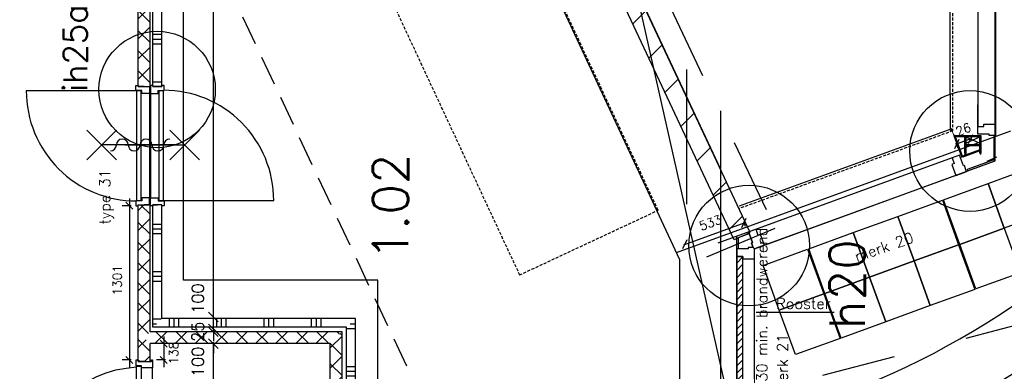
# Model space of a CAD drawing. Extents: x -84256 to 172857, y -58817 to 112048.
# Tile 70 of 90: x 39858 to 48163, y 67639 to 70603. Entities that reach past the tile are written whole.
import ezdxf
from ezdxf.enums import TextEntityAlignment as Align

# ---------------------------------------------------------------- set-up
doc = ezdxf.new("R2010")
doc.units = 0
doc.header["$LTSCALE"] = 50
doc.header["$MEASUREMENT"] = 0
doc.header["$PDMODE"] = 3
doc.header["$PDSIZE"] = 0.001
for name, pattern in [('DASHDOT', [25, 12.5, -6.25, 0, -6.25]), ('DASHED', [0.75, 0.5, -0.25]), ('HIDDENX2', [0.75, 0.5, -0.25])]:
    doc.linetypes.add(name, pattern=pattern)
doc.layers.get('0').update_dxf_attribs({"linetype": 'CONTINUOUS'})
doc.layers.get('DEFPOINTS').update_dxf_attribs({"linetype": 'CONTINUOUS'})
for name, color, linetype in [('00', 7, 'CONTINUOUS'), ('_BRANDCOMPART', 6, 'DASHDOT'), ('_DETAILNUMMERS', 4, 'CONTINUOUS'), ('_DETAILNUMMERSTEKST', 4, 'CONTINUOUS'), ('_INSTALLATIES_A1C', 1, 'DASHED'), ('A--01A1_ACEER', 1, 'CONTINUOUS'), ('A--A22--_F-23-', 9, 'CONTINUOUS'), ('A--A22--_F123-', 9, 'CONTINUOUS'), ('A--A28--_F-2--', 7, 'CONTINUOUS'), ('A--L$7A-_STRAMIEN', 1, 'DASHDOT'), ('A--L21--', 3, 'CONTINUOUS'), ('A--L21D2_BUITENWAND', 2, 'CONTINUOUS'), ('A--L22--', 7, 'CONTINUOUS'), ('A--L22--_F-2--', 7, 'CONTINUOUS'), ('A--L22--_F123-', 7, 'CONTINUOUS'), ('A--L22A4_BINNENWAND', 4, 'CONTINUOUS'), ('A--L28--', 7, 'CONTINUOUS'), ('A--L28--_F-2--', 7, 'CONTINUOUS'), ('A--L28D4_KONSTRUKTIES', 4, 'CONTINUOUS'), ('A--L32--', 7, 'CONTINUOUS'), ('A--L32--_F-23-', 2, 'CONTINUOUS'), ('A--L32--_F123-', 1, 'CONTINUOUS'), ('A--L32--_F123-DRAAIR', 7, 'CONTINUOUS'), ('A--L65--', 7, 'CONTINUOUS'), ('A--L65--_F-23-', 7, 'CONTINUOUS'), ('A--L65--_F123-', 7, 'CONTINUOUS'), ('A--M$1A-_F123-', 1, 'CONTINUOUS'), ('A--M1$A-_F123-', 1, 'CONTINUOUS'), ('A--T$1A-_F123-_R', 4, 'CONTINUOUS'), ('BETONTEGELS', 1, 'CONTINUOUS'), ('TEKSTKOZIJNMERK', 2, 'CONTINUOUS'), ('X--LR---_CP', 7, 'CONTINUOUS')]:
    doc.layers.add(name, color=color, linetype=linetype)
doc.layers.add('bruto vloeroppervlak', color=3, linetype='CONTINUOUS', plot=False)
doc.styles.add('ALFA-0_25', font='ROMANS')
doc.styles.add('B-01', font='SIMPLEX.SHX', dxfattribs={"width": 0.8, "height": 4.5})
doc.styles.add('HIEMSTRA', font='romans.shx')
doc.linetypes.add('BATTING', pattern='A,0.0001,-0.1,[134,ltypeshp.shx,S=0.1,R=0,X=-0.1,Y=0],-0.2,[134,ltypeshp.shx,S=0.1,R=180,X=0.1,Y=0],-0.1', length=0.4001)
doc.dimstyles.new('BEILEN', dxfattribs={"dimscale": 40, "dimtxt": 2.5, "dimasz": 2, "dimexe": 0.3, "dimexo": 0.3, "dimgap": 2, "dimtad": 1, "dimdec": 0, "dimzin": 0, "dimdsep": 46, "dimtxsty": 'HIEMSTRA', "dimblk1": 'OBLIQUE', "dimblk2": 'OBLIQUE', "dimsah": 1, "dimcen": -0.09, "dimdle": 0.3, "dimse1": 1, "dimclrd": 2, "dimclre": 2, "dimclrt": 3, "dimadec": 0, "dimazin": 0, "dimtfac": 1, "dimtdec": 4, "dimtofl": 0, "dimtmove": 2, "dimatfit": 3, "dimldrblk": 'OBLIQUE', "dimfxl": 1, "dimtvp": 625, "dimtolj": 1, "dimtzin": 0, "dimarcsym": 0})
doc.dimstyles.new('STANDARD$0', dxfattribs={"dimscale": 50, "dimtxt": 2.5, "dimasz": 2, "dimexe": 2, "dimexo": 0, "dimgap": 2, "dimtad": 1, "dimdec": 0, "dimzin": 0, "dimdsep": 46, "dimtxsty": 'ALFA-0_25', "dimblk1": 'OBLIQUE', "dimblk2": 'OBLIQUE', "dimsah": 1, "dimcen": -3, "dimdle": 2, "dimclrd": 1, "dimclre": 1, "dimclrt": 2, "dimadec": 0, "dimazin": 0, "dimtfac": 0.666667, "dimtofl": 0, "dimtmove": 2, "dimatfit": 3, "dimldrblk": 'OBLIQUE', "dimfxl": 1, "dimtvp": 0.833333, "dimtolj": 1, "dimtzin": 0, "dimarcsym": 0})
pattern_1 = [(0, (0, 0), (0, 400), []), (0, (0, 40), (0, 400), []), (0, (0, 80), (0, 400), [])]

# ---------------------------------------------------------------- blocks, each defined once
blk = doc.blocks.new('*U1177')
at = {"layer": 'A--A22--_F123-', "linetype": 'Continuous'}
h = blk.add_hatch(dxfattribs=at)
h.set_pattern_fill('ALFAKRS', color=256, scale=120, style=0)
h.set_pattern_definition([(45, (-40907.13, -67922.53), (-84.85281, 84.85281), []), (135, (-40907.13, -67922.53), (-84.85281, -84.85281), [])])
h.paths.add_polyline_path([(0, 0), (-50, 0), (-50, 1121.4), (0, 1121.4), (50, 1121.4), (50, 50)])
at = {"layer": 'A--L22--_F-2--', "color": 2, "linetype": 'Continuous'}
for points in [[(-50, 0), (-50, 0), (-50, 1121.4), (0, 1121.4)], [(50, 50), (50, 50), (50, 1121.4), (0, 1121.4)]]:
    blk.add_lwpolyline(points, dxfattribs=at)
blk = doc.blocks.new('*U1151')
at = {"layer": 'A--A22--_F123-', "linetype": 'Continuous'}
h = blk.add_hatch(dxfattribs=at)
h.set_pattern_fill('ALFAKRS', color=256, scale=120, style=0)
h.set_pattern_definition([(45, (-40907.13, -70039.92), (-84.85281, 84.85281), []), (135, (-40907.13, -70039.92), (-84.85281, -84.85281), [])])
h.paths.add_polyline_path([(0, 0), (-50, 0), (-50, 6181.2), (0, 6181.2), (50, 6181.2), (50, 0)])
at = {"layer": 'A--L22--_F-2--', "color": 2, "linetype": 'Continuous'}
for points in [[(0, 0), (-50, 0), (-50, 6181.2), (0, 6181.2)], [(0, 0), (50, 0), (50, 6181.2), (0, 6181.2)]]:
    blk.add_lwpolyline(points, dxfattribs=at)
blk = doc.blocks.new('S060204-')
at = {"layer": 'A--L65--_F-23-', "color": 255}
blk.add_circle((0, 0), 0.0123, dxfattribs=at)
at = {"layer": 'A--L65--_F123-', "color": 1, "linetype": 'Continuous'}
for points in [[(-1.25, 6.25), (1.25, 3.75)], [(1.25, 6.25), (-1.25, 3.75)], [(0, 0), (0, 5)]]:
    blk.add_lwpolyline(points, dxfattribs=at)
blk = doc.blocks.new('S060205A')
at = {"layer": 'A--L65--_F-23-', "color": 255}
blk.add_circle((0, -0.0123), 0.0123, dxfattribs=at)
at = {"layer": 'A--L65--_F123-', "color": 1, "linetype": 'Continuous'}
blk.add_lwpolyline([(0, -0.0123), (0, 6.2377)], dxfattribs=at)
for points in [[(-0.5, 5.7377, 0.41), (0, 5.2377)], [(0, 4.2377, 1), (0, 5.2377)], [(0, 4.2377, 1), (0, 3.2377)], [(0, 2.2377, 1), (0, 3.2377)], [(0, 2.2377, 1), (0, 1.2377)], [(0.5, 0.7377, 0.41), (0, 1.2377)]]:
    blk.add_lwpolyline(points, format="xyb", dxfattribs=at)
at = {"layer": 'A--L65--', "xscale": -1}
blk.add_blockref('S060204-', (0, 1.4877), dxfattribs=at)
blk.add_blockref('S060204-', (0, 1.4877), dxfattribs=at)
at = {"layer": 'A--L65--', "rotation": 180}
blk.add_blockref('S060204-', (0, 4.4877), dxfattribs=at)
blk.add_blockref('S060204-', (0, 4.4877), dxfattribs=at)
blk = doc.blocks.new('*U1125')
at = {"layer": 'A--A22--_F-23-', "linetype": 'Continuous'}
h = blk.add_hatch(dxfattribs=at)
h.set_pattern_fill('ALFAPLST', color=256, scale=400, style=0)
h.set_pattern_definition(pattern_1)
h.paths.add_polyline_path([(0, 0), (-37.5, 0), (-37.5, 6106.2), (0, 6106.2), (37.5, 6106.2), (37.5, 0)])
at = {"layer": 'A--L22--_F123-', "color": 1, "linetype": 'Continuous'}
for points in [[(0, 0), (-37.5, 0), (-37.5, 6106.2), (0, 6106.2)], [(0, 0), (37.5, 0), (37.5, 6106.2), (0, 6106.2)]]:
    blk.add_lwpolyline(points, dxfattribs=at)
blk = doc.blocks.new('*U1124')
at = {"layer": 'A--A22--_F-23-', "linetype": 'Continuous'}
h = blk.add_hatch(dxfattribs=at)
h.set_pattern_fill('ALFAPLST', color=256, scale=400, style=0)
h.set_pattern_definition(pattern_1)
h.paths.add_polyline_path([(0, 0), (-37.5, -37.5), (-37.5, 996.4), (0, 996.4), (37.5, 996.4), (37.5, 37.5)])
at = {"layer": 'A--L22--_F123-', "color": 1, "linetype": 'Continuous'}
for points in [[(-37.5, -37.5), (-37.5, -37.5), (-37.5, 996.4), (0, 996.4)], [(37.5, 37.5), (37.5, 37.5), (37.5, 996.4), (0, 996.4)]]:
    blk.add_lwpolyline(points, dxfattribs=at)
blk = doc.blocks.new('*U1098')
at = {"layer": 'A--A22--_F123-', "linetype": 'Continuous'}
h = blk.add_hatch(dxfattribs=at)
h.set_pattern_fill('ALFAKRS', color=256, scale=120, style=0)
h.set_pattern_definition([(45, (-42527.06, -66043.89), (-84.85281, 84.85281), []), (135, (-42527.06, -66043.89), (-84.85281, -84.85281), [])])
h.paths.add_polyline_path([(0, 0), (-50, 40.3), (-50, 1828.6), (0, 1878.6), (50, 1928.6), (50, 62)])
at = {"layer": 'A--L22--_F-2--', "color": 2, "linetype": 'Continuous'}
for points in [[(50, 62), (50, 62), (50, 1928.6), (50, 1928.6)], [(-50, 40.3), (-50, 40.3), (-50, 1828.6), (-50, 1828.6)]]:
    blk.add_lwpolyline(points, dxfattribs=at)
blk = doc.blocks.new('*U1097')
at = {"layer": 'A--A22--_F-23-', "linetype": 'Continuous'}
h = blk.add_hatch(dxfattribs=at)
h.set_pattern_fill('ALFAPLST', color=256, scale=400, style=0)
h.set_pattern_definition(pattern_1)
h.paths.add_polyline_path([(0, 0), (-37.5, -46.5), (-37.5, 1535.4), (0, 1572.9), (37.5, 1610.4), (37.5, 46.5)])
at = {"layer": 'A--L22--_F123-', "color": 1, "linetype": 'Continuous'}
for points in [[(37.5, 46.5), (37.5, 46.5), (37.5, 1610.4), (37.5, 1610.4)], [(-37.5, -46.5), (-37.5, -46.5), (-37.5, 1535.4), (-37.5, 1535.4)]]:
    blk.add_lwpolyline(points, dxfattribs=at)
blk = doc.blocks.new('*U1096')
at = {"layer": 'A--A22--_F123-', "linetype": 'Continuous'}
h = blk.add_hatch(dxfattribs=at)
h.set_pattern_fill('ALFAKRS', color=256, scale=120, style=0)
h.set_pattern_definition([(45, (-42527.06, -67922.53), (-84.85281, 84.85281), []), (135, (-42527.06, -67922.53), (-84.85281, -84.85281), [])])
h.paths.add_polyline_path([(0, 0), (50, 50), (-1569.9, 50), (-1619.9, 0), (-1569.9, -50), (-50, -50)])
at = {"layer": 'A--L22--_F-2--', "color": 2, "linetype": 'Continuous'}
for points in [[(50, 50), (50, 50), (-1569.9, 50), (-1569.9, 50)], [(-50, -50), (-50, -50), (-1569.9, -50), (-1569.9, -50)]]:
    blk.add_lwpolyline(points, dxfattribs=at)
blk = doc.blocks.new('*U1095')
at = {"layer": 'A--A22--_F-23-', "linetype": 'Continuous'}
h = blk.add_hatch(dxfattribs=at)
h.set_pattern_fill('ALFAPLST', color=256, scale=400, angle=90, style=0)
h.set_pattern_definition([(90, (0, 0), (-400, 2e-14), []), (90, (-40, 2e-15), (-400, 2e-14), []), (90, (-80, 5e-15), (-400, 2e-14), [])])
h.paths.add_polyline_path([(0, 0), (37.5, 37.5), (-1594.9, 37.5), (-1632.4, 0), (-1669.9, -37.5), (-37.5, -37.5)])
at = {"layer": 'A--L22--_F123-', "color": 1, "linetype": 'Continuous'}
for points in [[(37.5, 37.5), (37.5, 37.5), (-1594.9, 37.5), (-1594.9, 37.5)], [(-37.5, -37.5), (-37.5, -37.5), (-1669.9, -37.5), (-1669.9, -37.5)]]:
    blk.add_lwpolyline(points, dxfattribs=at)
blk = doc.blocks.new('dr_880 type1')
at = {"layer": 'A--L32--_F123-', "color": 1}
blk.add_line((67, 0), (917, 0), dxfattribs=at)
at = {"layer": 'A--L32--_F123-'}
for points in [[(0, 9), (0, 0), (67, 0), (67, 93.8), (50, 93.8), (50, 139), (0, 139), (0, 121), (12, 121), (12, 9), (0, 9)], [(52, 95.6), (52, 135.6), (932, 135.6), (929, 95.6), (52, 95.6)], [(984, 9), (984, 0), (917, 0), (917, 93.8), (934, 93.8), (934, 139), (984, 139), (984, 121), (972, 121), (972, 9), (984, 9)]]:
    blk.add_lwpolyline(points, close=True, dxfattribs=at)
at = {"layer": 'A--L32--_F123-DRAAIR', "color": 1}
blk.add_lwpolyline([(52, 135.6), (52, 1015.6, -0.381848), (924.9, 135.8)], format="xyb", dxfattribs=at)
at = {"layer": 'X--LR---_CP', "color": 1}
for p in [(12, 121), (12, 9)]:
    blk.add_point(p, dxfattribs=at)
at = {"layer": 'X--LR---_CP', "color": 2}
for p in [(972, 121), (972, 9)]:
    blk.add_point(p, dxfattribs=at)
at = {"layer": 'X--LR---_CP'}
blk.add_point((0, 0), dxfattribs=at)
blk = doc.blocks.new('Q020490-')
at = {"layer": 'A--A28--_F-2--', "color": 3, "linetype": 'Continuous'}
for points in [[(-2.75, 58), (-70, 66.5), (70, 66.5)], [(-2.75, 58), (-70, 58), (-70, 66.5)], [(-2.75, 58), (70, 66.5), (70, 58)], [(2.75, -58), (-2.75, -58), (-2.75, 58)], [(-2.75, 58), (2.75, 58), (2.75, -58)], [(-2.75, 58), (70, 58), (2.75, 58)], [(70, -66.5), (-70, -58), (-2.75, -58)], [(70, -66.5), (-70, -66.5), (-70, -58)], [(2.75, -58), (70, -66.5), (-2.75, -58)], [(2.75, -58), (70, -58), (70, -66.5)]]:
    blk.add_solid(points, dxfattribs=at)
at = {"layer": 'A--L28--_F-2--', "color": 3, "linetype": 'Continuous'}
blk.add_lwpolyline([(70, -66.5), (-70, -66.5), (-70, -58), (-2.75, -58), (-2.75, 58), (-70, 58), (-70, 66.5), (70, 66.5), (70, 58), (2.75, 58), (2.75, -58), (70, -58)], close=True, dxfattribs=at)
at = {"layer": 'X--LR---_CP', "linetype": 'Continuous'}
for p in [(-2.75, 0), (0, 0), (2.75, 0)]:
    blk.add_point(p, dxfattribs=at)
blk = doc.blocks.new('_OBLIQUE')
at = {"color": 0, "linetype": 'ByBlock'}
blk.add_line((-0.5, -0.5), (0.5, 0.5), dxfattribs=at)
blk = doc.blocks.new('*D296')
at = {"layer": 'A--M$1A-_F123-', "color": 2, "linetype": 'Continuous', "lineweight": -2, "transparency": 16777216}
blk.add_line((41491.3, 65743.2), (41491.3, 67884.5), dxfattribs=at)
at = {"layer": 'DEFPOINTS', "color": 0, "linetype": 'Continuous', "transparency": 16777216}
for p in [(41491.3, 67872.5), (41491.3, 67872.5), (41491.3, 65755.2)]:
    blk.add_point(p, dxfattribs=at)
at = {"layer": 'A--M$1A-_F123-', "color": 2, "linetype": 'Continuous', "lineweight": -2, "transparency": 16777216, "xscale": 80, "yscale": 80, "zscale": 80}
for p, rotation in [((41491.3, 67872.5), 90), ((41491.3, 65755.2), 270)]:
    blk.add_blockref('_OBLIQUE', p, dxfattribs=dict(at, rotation=rotation))
at = {"layer": 'A--M$1A-_F123-', "color": 3, "linetype": 'Continuous', "transparency": 16777216, "insert": (41361.3, 66813.9), "char_height": 100, "attachment_point": 5, "rotation": 90, "style": 'HIEMSTRA'}
blk.add_mtext('\\A1;2117', dxfattribs=at)
blk = doc.blocks.new('*D297')
at = {"layer": 'A--M$1A-_F123-', "color": 2, "linetype": 'Continuous', "lineweight": -2, "transparency": 16777216}
for p, q in [((41491.3, 67972.5), (41491.3, 68052.5)), ((41491.3, 67872.5), (41491.3, 67792.5))]:
    blk.add_line(p, q, dxfattribs=at)
at = {"layer": 'DEFPOINTS', "color": 0, "linetype": 'Continuous', "transparency": 16777216}
for p in [(41491.3, 67972.5), (41491.3, 67972.5), (41491.3, 67872.5)]:
    blk.add_point(p, dxfattribs=at)
at = {"layer": 'A--M$1A-_F123-', "color": 2, "linetype": 'Continuous', "lineweight": -2, "transparency": 16777216, "xscale": 80, "yscale": 80, "zscale": 80}
for p, rotation in [((41491.3, 67972.5), 270), ((41491.3, 67872.5), 90)]:
    blk.add_blockref('_OBLIQUE', p, dxfattribs=dict(at, rotation=rotation))
at = {"layer": 'A--M$1A-_F123-', "color": 3, "linetype": 'Continuous', "transparency": 16777216, "insert": (41361.3, 67718.2), "char_height": 100, "attachment_point": 5, "rotation": 90, "style": 'HIEMSTRA'}
blk.add_mtext('\\A1;100', dxfattribs=at)
blk = doc.blocks.new('*D298')
at = {"layer": 'A--M$1A-_F123-', "color": 2, "linetype": 'Continuous', "lineweight": -2, "transparency": 16777216}
for p, q in [((41491.3, 67997.5), (41491.3, 68077.5)), ((41491.3, 67972.5), (41491.3, 67892.5))]:
    blk.add_line(p, q, dxfattribs=at)
at = {"layer": 'DEFPOINTS', "color": 0, "linetype": 'Continuous', "transparency": 16777216}
for p in [(41491.3, 67997.5), (41491.3, 67997.5), (41491.3, 67972.5)]:
    blk.add_point(p, dxfattribs=at)
at = {"layer": 'A--M$1A-_F123-', "color": 2, "linetype": 'Continuous', "lineweight": -2, "transparency": 16777216, "xscale": 80, "yscale": 80, "zscale": 80}
for p, rotation in [((41491.3, 67997.5), 270), ((41491.3, 67972.5), 90)]:
    blk.add_blockref('_OBLIQUE', p, dxfattribs=dict(at, rotation=rotation))
at = {"layer": 'A--M$1A-_F123-', "color": 3, "linetype": 'Continuous', "transparency": 16777216, "insert": (41361.3, 67972.5), "char_height": 100, "attachment_point": 5, "rotation": 90, "style": 'HIEMSTRA'}
blk.add_mtext('\\A1;25', dxfattribs=at)
blk = doc.blocks.new('*D299')
at = {"layer": 'A--M$1A-_F123-', "color": 2, "linetype": 'Continuous', "lineweight": -2, "transparency": 16777216}
for p, q in [((41491.3, 68097.5), (41491.3, 68177.5)), ((41491.3, 67997.5), (41491.3, 67917.5))]:
    blk.add_line(p, q, dxfattribs=at)
at = {"layer": 'DEFPOINTS', "color": 0, "linetype": 'Continuous', "transparency": 16777216}
for p in [(41491.3, 68097.5), (41491.3, 68097.5), (41491.3, 67997.5)]:
    blk.add_point(p, dxfattribs=at)
at = {"layer": 'A--M$1A-_F123-', "color": 2, "linetype": 'Continuous', "lineweight": -2, "transparency": 16777216, "xscale": 80, "yscale": 80, "zscale": 80}
for p, rotation in [((41491.3, 68097.5), 270), ((41491.3, 67997.5), 90)]:
    blk.add_blockref('_OBLIQUE', p, dxfattribs=dict(at, rotation=rotation))
at = {"layer": 'A--M$1A-_F123-', "color": 3, "linetype": 'Continuous', "transparency": 16777216, "insert": (41361.3, 68251.9), "char_height": 100, "attachment_point": 5, "rotation": 90, "style": 'HIEMSTRA'}
blk.add_mtext('\\A1;100', dxfattribs=at)
blk = doc.blocks.new('*D300')
at = {"layer": 'A--M$1A-_F123-', "color": 2, "linetype": 'Continuous', "lineweight": -2, "transparency": 16777216}
for p, q in [((41707.5, 76096.1), (41479.3, 76096.1)), ((41491.3, 68085.5), (41491.3, 76108.1))]:
    blk.add_line(p, q, dxfattribs=at)
at = {"layer": 'DEFPOINTS', "color": 0, "linetype": 'Continuous', "transparency": 16777216}
for p in [(41491.3, 76096.1), (41719.5, 76096.1), (41491.3, 68097.5)]:
    blk.add_point(p, dxfattribs=at)
at = {"layer": 'A--M$1A-_F123-', "color": 2, "linetype": 'Continuous', "lineweight": -2, "transparency": 16777216, "xscale": 80, "yscale": 80, "zscale": 80}
for p, rotation in [((41491.3, 76096.1), 90), ((41491.3, 68097.5), 270)]:
    blk.add_blockref('_OBLIQUE', p, dxfattribs=dict(at, rotation=rotation))
at = {"layer": 'A--M$1A-_F123-', "color": 3, "linetype": 'Continuous', "transparency": 16777216, "insert": (41361.3, 72096.8), "char_height": 100, "attachment_point": 5, "rotation": 90, "style": 'HIEMSTRA'}
blk.add_mtext('\\A1;7999', dxfattribs=at)
blk = doc.blocks.new('*U941')
at = {"layer": 'A--A22--_F123-', "linetype": 'Continuous'}
h = blk.add_hatch(dxfattribs=at)
h.set_pattern_fill('ALFAKRS', color=256, scale=120, style=0)
h.set_pattern_definition([(45, (-40907.13, -67722.41), (-84.85281, 84.85281), []), (135, (-40907.13, -67722.41), (-84.85281, -84.85281), [])])
h.paths.add_polyline_path([(0, 0), (-50, 0), (-50, 200.12), (0, 200.12), (50, 150.12), (50, 0)])
at = {"layer": 'A--L22--_F-2--', "color": 2, "linetype": 'Continuous'}
for points in [[(0, 0), (-50, 0), (-50, 200.12), (-50, 200.12)], [(0, 0), (50, 0), (50, 150.12), (50, 150.12)]]:
    blk.add_lwpolyline(points, dxfattribs=at)
blk = doc.blocks.new('*D441')
at = {"layer": 'A--M$1A-_F123-', "color": 1, "linetype": 'Continuous', "lineweight": -2, "transparency": 16777216}
for p, q in [((45458.6, 68706), (45976.4, 68894.4)), ((45979.9, 68858.6), (45964.9, 68899.8))]:
    blk.add_line(p, q, dxfattribs=at)
at = {"layer": 'DEFPOINTS', "color": 0, "linetype": 'Continuous', "transparency": 16777216}
for p in [(45968, 68891.3), (45982.9, 68850.2), (45482, 68667.9)]:
    blk.add_point(p, dxfattribs=at)
at = {"layer": 'A--M$1A-_F123-', "color": 1, "linetype": 'Continuous', "lineweight": -2, "transparency": 16777216, "xscale": 60, "yscale": 60, "zscale": 60}
for p, rotation in [((45968, 68891.3), 19.9999999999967), ((45467.1, 68709), 199.9999999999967)]:
    blk.add_blockref('_OBLIQUE', p, dxfattribs=dict(at, rotation=rotation))
at = {"layer": 'A--M$1A-_F123-', "color": 2, "linetype": 'Continuous', "transparency": 16777216, "insert": (45684.2, 68891.8), "char_height": 75, "attachment_point": 5, "rotation": 20, "style": 'ALFA-0_25'}
blk.add_mtext('\\A1;533', dxfattribs=at)
blk = doc.blocks.new('*D442')
at = {"layer": 'A--M$1A-_F123-', "color": 1, "linetype": 'Continuous', "lineweight": -2, "transparency": 16777216}
for p, q in [((47887.1, 69600.5), (47751.9, 69551.4)), ((47773.9, 69517.3), (47757.3, 69562.9))]:
    blk.add_line(p, q, dxfattribs=at)
at = {"layer": 'DEFPOINTS', "color": 0, "linetype": 'Continuous', "transparency": 16777216}
for p in [(47760.4, 69554.4), (47895.2, 69551.9), (47777, 69508.8)]:
    blk.add_point(p, dxfattribs=at)
at = {"layer": 'A--M$1A-_F123-', "color": 1, "linetype": 'Continuous', "lineweight": -2, "transparency": 16777216, "xscale": 60, "yscale": 60, "zscale": 60}
for p, rotation in [((47760.4, 69554.4), 200.0000000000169), ((47878.6, 69597.5), 20.00000000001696)]:
    blk.add_blockref('_OBLIQUE', p, dxfattribs=dict(at, rotation=rotation))
at = {"layer": 'A--M$1A-_F123-', "color": 2, "linetype": 'Continuous', "transparency": 16777216, "insert": (47786.2, 69667.6), "char_height": 75, "attachment_point": 5, "rotation": 20, "style": 'ALFA-0_25'}
blk.add_mtext('\\A1;126', dxfattribs=at)
blk = doc.blocks.new('Q0340081')
at = {"layer": 'A--L32--_F123-', "color": 2, "linetype": 'Continuous'}
blk.add_lwpolyline([(0, 0), (0, -40), (926.12, -40), (923.12, 0), (0, 0)], close=True, dxfattribs=at)
at = {"layer": 'A--L32--_F123-', "color": 1, "linetype": 'Continuous'}
blk.add_lwpolyline([(0, -40), (0, -970, 0.4142136), (930, -40)], format="xyb", dxfattribs=at)
blk = doc.blocks.new('type 31')
at = {"layer": 'A--L32--_F-23-'}
for points in [[(0, -95), (58, -95), (58, -31), (33, -31), (33, 19), (-9, 19), (-9, 0), (0, 0)], [(996, -95), (938, -95), (938, -31), (963, -31), (963, 19), (1005, 19), (1005, 0), (996, 0)], [(-9, -105), (58, -105), (58, -169), (33, -169), (33, -219), (-9, -219), (-9, -200), (0, -200), (0, -125), (-9, -125)], [(1005, -105), (938, -105), (938, -169), (963, -169), (963, -219), (1005, -219), (1005, -200), (996, -200), (996, -125), (1005, -125)]]:
    blk.add_lwpolyline(points, close=True, dxfattribs=at)
at = {"layer": 'A--L32--_F123-', "color": 1}
for p, q in [((938, -95), (58, -95)), ((938, -105), (58, -105))]:
    blk.add_line(p, q, dxfattribs=at)
at = {"layer": 'A--L32--', "linetype": 'Continuous', "rotation": 180}
blk.add_blockref('Q0340081', (961, -26), dxfattribs=at)
at = {"layer": 'A--L32--', "linetype": 'Continuous'}
blk.add_blockref('Q0340081', (34.9, -174), dxfattribs=at)
blk = doc.blocks.new('*D499')
at = {"layer": 'A--M1$A-_F123-', "color": 1, "lineweight": -2, "transparency": 16777216}
for p, q in [((41072.5, 67932.5), (41072.5, 67674.4)), ((41088.4, 67872.5), (41012.5, 67872.5)), ((41088.4, 67734.4), (41012.5, 67734.4))]:
    blk.add_line(p, q, dxfattribs=at)
at = {"layer": 'DEFPOINTS', "color": 0, "transparency": 16777216}
for p in [(41088.4, 67872.5), (41072.5, 67734.4), (41088.4, 67734.4)]:
    blk.add_point(p, dxfattribs=at)
at = {"layer": 'A--M1$A-_F123-', "color": 1, "lineweight": -2, "transparency": 16777216, "xscale": 60, "yscale": 60, "zscale": 60}
for p, rotation in [((41072.5, 67872.5), 90), ((41072.5, 67734.4), 270)]:
    blk.add_blockref('_OBLIQUE', p, dxfattribs=dict(at, rotation=rotation))
at = {"layer": 'A--M1$A-_F123-', "color": 2, "transparency": 16777216, "insert": (41156.6, 67793), "char_height": 75, "attachment_point": 5, "rotation": 90, "style": 'ALFA-0_25'}
blk.add_mtext('\\A1;138', dxfattribs=at)
blk = doc.blocks.new('*D500')
at = {"layer": 'A--M1$A-_F123-', "color": 1, "lineweight": -2, "transparency": 16777216}
for p, q in [((40783.1, 69094.9), (40783.1, 67674.4)), ((40798.9, 69034.9), (40723.1, 69034.9)), ((40798.9, 67734.4), (40723.1, 67734.4))]:
    blk.add_line(p, q, dxfattribs=at)
at = {"layer": 'DEFPOINTS', "color": 0, "transparency": 16777216}
for p in [(40798.9, 69034.9), (40783.1, 67734.4), (40798.9, 67734.4)]:
    blk.add_point(p, dxfattribs=at)
at = {"layer": 'A--M1$A-_F123-', "color": 1, "lineweight": -2, "transparency": 16777216, "xscale": 60, "yscale": 60, "zscale": 60}
for p, rotation in [((40783.1, 69034.9), 90), ((40783.1, 67734.4), 270)]:
    blk.add_blockref('_OBLIQUE', p, dxfattribs=dict(at, rotation=rotation))
at = {"layer": 'A--M1$A-_F123-', "color": 2, "transparency": 16777216, "insert": (40681.2, 68406.6), "char_height": 75, "attachment_point": 5, "rotation": 90, "style": 'ALFA-0_25'}
blk.add_mtext('\\A1;1301', dxfattribs=at)
blk = doc.blocks.new('*U906')
at = {"layer": 'A--A22--_F123-', "linetype": 'Continuous'}
h = blk.add_hatch(dxfattribs=at)
h.set_pattern_fill('ALFALINE', color=256, scale=300, style=0)
h.set_pattern_definition([(45, (-45951.62, -68778.38), (-212.132, 212.132), [])])
h.paths.add_polyline_path([(0, 0), (-67.9, -31.9), (-3566.1, 7418), (-3518.4, 7493), (-3470.8, 7568), (67.9, 31.9)])
at = {"layer": 'A--L22--_F-2--', "color": 3, "linetype": 'Continuous'}
for points in [[(0, 0), (67.9, 31.9), (-3470.8, 7568), (-3470.8, 7568)], [(0, 0), (-67.9, -31.9), (-3566.1, 7418), (-3566.1, 7418)]]:
    blk.add_lwpolyline(points, dxfattribs=at)
blk = doc.blocks.new('DETAILNR')
at = {"layer": '_DETAILNUMMERS'}
blk.add_circle((32.9, -23.2), 490.7, dxfattribs=at)
at = {"layer": 'X--LR---_CP'}
blk.add_point((0, 0), dxfattribs=at)
at = {"layer": '_DETAILNUMMERSTEKST', "style": 'ALFA-0_25'}
blk.add_attdef('DETAILNR', text='', height=200, rotation=90, dxfattribs=at).set_placement((-618.4, 223.8), align=Align.RIGHT)

msp = doc.modelspace()

# ---------------------------------------------------------------- hatches: boundary and pattern name
at = {"layer": 'A--01A1_ACEER', "linetype": 'Continuous'}
h = msp.add_hatch(dxfattribs=at)
h.set_pattern_fill('ANSI31', color=256, scale=350, style=0)
h.paths.add_polyline_path([(45958, 68607.9), (45907, 68607.9), (45907, 67315.2), (45958, 67315.2)])

# ---------------------------------------------------------------- linework, layer by layer
at = {"layer": '_BRANDCOMPART'}
msp.add_lwpolyline([(30494.6, 38221.7), (28457.9, 38236.7), (28457.9, 38236.7), (28457.9, 45608.5), (27870.4, 45675.5), (28200, 47293.7), (29563.6, 47293.7), (29893.6, 48913.5), (36087.2, 79318.8), (38726.9, 79318.8), (38727, 82343.2), (39358.5, 82343.2), (39358.5, 83251.9), (41161.4, 83251.9), (41154.9, 76346.4), (42676.3, 76346.4), (46227.6, 68844.3), (45422, 68503.3), (45422, 67290.8), (51065.6, 68757.4)], dxfattribs=at)
at = {"layer": '_BRANDCOMPART', "color": 4, "linetype": 'BATTING', "ltscale": 5}
msp.add_lwpolyline([(42879.9, 68407.1), (41240.8, 68407.1), (41240.8, 75611.8), (42326.7, 75611.8), (43716.2, 72246.9), (45422, 68581.3), (45422, 67377.9), (42879.9, 66749.3), (42879.9, 68407.1)], dxfattribs=at)
at = {"layer": '_DETAILNUMMERS'}
for centre in [(47873.9, 69496.6), (46010.6, 68698.7)]:
    msp.add_circle(centre, 508.9, dxfattribs=at)
at = {"layer": '_INSTALLATIES_A1C'}
msp.add_lwpolyline([(41305.9, 74387.7), (44074.1, 68451.4), (45243.2, 68996.6), (42475.1, 74932.9)], close=True, dxfattribs=at)
at = {"layer": '_INSTALLATIES_A1C', "ltscale": 10}
msp.add_lwpolyline([(41259.7, 71646.3), (43191.5, 67534.4)], dxfattribs=at)
at = {"layer": 'A--01A1_ACEER', "linetype": 'Continuous'}
for p, q in [((45772.1, 69339.9), (42482.1, 76346.4)), ((45772.1, 69339.9), (42482.1, 76346.4)), ((45482, 70184.8), (45482, 69047.8)), ((45772, 64886.5), (45772, 69834.5)), ((45907, 56606.9), (45907, 68777.9)), ((46057, 56606.9), (46057, 68672.9))]:
    msp.add_line(p, q, dxfattribs=at)
at = {"layer": 'A--01A1_ACEER'}
for p, q in [((47938.5, 72091.4), (47938.5, 69702.3)), ((48088.5, 72070.4), (48088.5, 69723.3)), ((47938.5, 69702.3), (47938.5, 69885.6)), ((48088.5, 69723.3), (48088.5, 69885.6)), ((47839, 69616.9), (47955, 69561.6)), ((47839, 69561.6), (47955, 69616.9)), ((47839, 69561.6), (47955, 69616.9)), ((47839, 69616.9), (47955, 69561.6)), ((47723.6, 69439.1), (45745.3, 68719)), ((48098, 69444.6), (48014.8, 69408)), ((47755.2, 69290.9), (46057, 68672.9)), ((46069.2, 68137.7), (46728.4, 68137.7))]:
    msp.add_line(p, q, dxfattribs=at)
at = {"layer": 'A--01A1_ACEER', "linetype": 'Continuous'}
msp.add_lwpolyline([(45958, 68607.9), (45907, 68607.9), (45907, 67315.2), (45958, 67315.2)], close=True, dxfattribs=at)
at = {"layer": 'A--L$7A-_STRAMIEN', "linetype": 'HIDDENX2'}
for p, q in [((47727, 88208.7), (47727, 69665.9)), ((47727, 69665.9), (45923.8, 69009.6))]:
    msp.add_line(p, q, dxfattribs=at)
at = {"layer": 'A--L21D2_BUITENWAND'}
for p, q in [((47707, 69976.3), (47707, 72156.4)), ((47707, 69976.3), (47707, 69679.9)), ((47720.2, 69684.7), (45926.4, 69031.8)), ((47749.9, 69616.9), (47735.6, 69626.9)), ((47735.6, 69626.9), (47803.1, 69441.4)), ((47749.9, 69616.9), (47735.6, 69626.9)), ((47735.6, 69626.9), (47963.5, 69626.9)), ((47749, 69626.9), (47739, 69626.9)), ((47812.5, 69444.8), (47749.9, 69616.9)), ((47963.5, 69616.9), (47749.9, 69616.9)), ((47963.5, 69626.9), (47963.5, 69616.9)), ((48073.5, 69618.4), (48073.7, 69475.3)), ((48085.5, 69618.4), (48073.5, 69618.4)), ((48085.7, 69475.3), (48085.5, 69618.4)), ((47963.5, 69466.9), (47963.5, 69476.9)), ((48073.6, 69422.9), (47848.8, 69340.8)), ((47852.9, 69329.5), (48085.1, 69414.3)), ((48085.1, 69414.3), (48073.6, 69422.9)), ((47848.8, 69340.8), (47852.9, 69329.5))]:
    msp.add_line(p, q, dxfattribs=at)
for points in [[(47938.5, 69637.4), (47938.5, 69702.3), (47989.5, 69702.3), (47989.5, 69723.3), (48088.5, 69723.3), (48088.5, 69650.3), (48088.5, 69628.3), (48073.5, 69628.4), (48034.5, 69628.4), (48034.5, 69637.4)], [(48073.5, 69618.4), (48073.6, 69422.9), (48085.1, 69414.3), (48085.5, 69618.4)], [(47784.7, 69461.3), (47723.6, 69439.1), (47741.1, 69391.2), (47721.3, 69384), (47755.2, 69290.9), (47823.8, 69315.9), (47844.5, 69323.4), (47839.3, 69337.5), (47826, 69374.2), (47817.5, 69371.1)], [(45922, 68672.9), (45922, 68767.4), (46010.7, 68800.3), (46038.6, 68723.6), (46030.1, 68720.5), (46044.2, 68681.9), (46003, 68681.9), (46003, 68672.9), (45922, 68672.9)], [(46005.7, 68813.8), (46066.8, 68836), (46084.3, 68788.1), (46104, 68795.3), (46137.8, 68702.3), (46069.2, 68677.3), (46057, 68672.9), (46044.2, 68681.9), (46030.1, 68720.5), (46038.6, 68723.6)], [(45907, 68672.9), (45907, 68607.9), (45958, 68607.9), (45958, 68586.9), (46057, 68586.9), (46057, 68672.9), (46044.2, 68681.9), (46042, 68681.9), (46003, 68681.9), (46003, 68672.9)]]:
    msp.add_lwpolyline(points, close=True, dxfattribs=at)
at = {"layer": 'A--L22A4_BINNENWAND', "linetype": 'Continuous'}
for radius in [6890.3, 7370.3]:
    msp.add_arc((44370.6, 73896), radius, 282.70881, 350.04154, dxfattribs=at)
at = {"layer": 'A--L28D4_KONSTRUKTIES'}
for p, q in [((47955, 69507.3), (47809.1, 69454.2)), ((47955, 69496.7), (47812.5, 69444.8)), ((47830.5, 69476.9), (47830.5, 69462)), ((47839, 69476.9), (47839, 69465.1))]:
    msp.add_line(p, q, dxfattribs=at)
at = {"layer": 'A--L32--_F123-', "color": 1}
msp.add_line((45992, 66706.2), (44370.6, 73896), dxfattribs=at)
at = {"layer": 'A--M$1A-_F123-', "linetype": 'Continuous'}
msp.add_line((48216, 69663), (45396.3, 68636.7), dxfattribs=at)
at = {"layer": 'BETONTEGELS'}
for points in [[(48162.6, 68846.2), (48025.8, 69222.1), (48401.7, 69358.9), (48538.5, 68983)], [(47786.8, 68709.4), (47650, 69085.3), (48025.8, 69222.1), (48162.6, 68846.2)], [(47401.5, 68569.2), (47264.7, 68945), (47640.6, 69081.8), (47777.4, 68706)], [(47025.6, 68432.4), (46888.8, 68808.2), (47264.7, 68945), (47401.5, 68569.2)], [(47923.6, 68333.5), (47786.8, 68709.4), (48162.6, 68846.2), (48299.5, 68470.3)], [(46649.7, 68295.5), (46512.9, 68671.4), (46888.8, 68808.2), (47025.6, 68432.4)], [(47538.3, 68193.3), (47401.5, 68569.2), (47777.4, 68706), (47914.2, 68330.1)], [(46264.5, 68155.3), (46127.7, 68531.2), (46503.5, 68668), (46640.3, 68292.1)], [(47162.4, 68056.5), (47025.6, 68432.4), (47401.5, 68569.2), (47538.3, 68193.3)], [(46786.6, 67919.7), (46649.7, 68295.5), (47025.6, 68432.4), (47162.4, 68056.5)], [(46401.3, 67779.4), (46264.5, 68155.3), (46640.3, 68292.1), (46777.2, 67916.2)]]:
    msp.add_lwpolyline(points, close=True, dxfattribs=at)
at = {"layer": 'bruto vloeroppervlak'}
msp.add_lwpolyline([(46057, 56606.9), (46057, 68672.9), (48085.1, 69414.3), (48088.4, 88365.4)], dxfattribs=at)

# ---------------------------------------------------------------- block references
at = {"layer": '00'}
ref = msp.add_blockref('DETAILNR', (40994.1, 69981.9), dxfattribs=dict(at, rotation=90))
ref.add_attrib('DETAILNR', 'ih25a', dxfattribs={"layer": '_DETAILNUMMERSTEKST', "height": 200, "rotation": 90, "style": 'ALFA-0_25'}).set_placement((40426.7, 70731.8), align=Align.RIGHT)
at = {"layer": 'A--L21--', "linetype": 'Continuous'}
for name, p in [('*U1151', (40907.1, 70039.9)), ('*U1125', (41019.6, 70039.9)), ('*U1177', (40907.1, 67922.5)), ('*U1124', (41019.6, 68047.5)), ('*U1095', (42652.1, 68047.5)), ('*U1097', (42652.1, 66474.7)), ('*U1096', (42527.1, 67922.5)), ('*U1098', (42527.1, 66043.9)), ('*U941', (40907.1, 67722.4))]:
    msp.add_blockref(name, p, dxfattribs=at)
at = {"layer": 'A--L22--'}
msp.add_blockref('*U906', (45951.6, 68778.4), dxfattribs=at)
at = {"layer": 'A--L28--', "rotation": 90}
msp.add_blockref('Q020490-', (47897, 69546.9), dxfattribs=at)
at = {"layer": 'A--L28--', "xscale": -1, "rotation": 90}
msp.add_blockref('Q020490-', (47897, 69546.9), dxfattribs=at)
msp.add_blockref('Q020490-', (47897, 69546.9), dxfattribs=at)
at = {"layer": 'A--L32--', "rotation": 90}
msp.add_blockref('dr_880 type1', (40978.1, 66750.4), dxfattribs=at)
at = {"layer": 'A--L32--_F-23-', "rotation": 90}
msp.add_blockref('type 31', (40857.1, 69043.9), dxfattribs=at)
at = {"layer": 'A--L65--', "xscale": 100, "yscale": 100, "zscale": 2, "rotation": 90}
msp.add_blockref('S060205A', (41197.1, 69547.3), dxfattribs=at)

# ---------------------------------------------------------------- texts
at = {"layer": '_DETAILNUMMERSTEKST', "style": 'ALFA-0_25'}
msp.add_text('h20', height=300, rotation=90, dxfattribs=at).set_placement((46987.2, 67992.7))
at = {"layer": 'A--T$1A-_F123-_R', "style": 'ALFA-0_25'}
msp.add_text('1.02', height=300, rotation=90, dxfattribs=at).set_placement((43135.9, 68574.6))
at = {"layer": 'TEKSTKOZIJNMERK'}
for s, rotation, style, p in [('type 31', 90, 'B-01', (40621.7, 68876.1)), ('30 min. brandwerend', 90, 'B-01', (46163.3, 67551.2)), ('merk 20', 19.25532, 'B-01', (46918.2, 68559.2)), ('Rooster', 0.07785, 'HIEMSTRA', (46238, 68164.8)), ('merk 21', 90, 'B-01', (46335.8, 67439.9))]:
    msp.add_text(s, height=90, rotation=rotation, dxfattribs=dict(at, style=style)).set_placement(p)

# ---------------------------------------------------------------- dimensions: what is measured, and where the dimension line sits
at = {"layer": 'A--M$1A-_F123-', "linetype": 'Continuous'}
for base, p1, p2, picture, middle in [((41491.3, 76096.1), (41491.3, 68097.5), (41719.5, 76096.1), '*D300', (41361.3, 72096.8)), ((41491.3, 67872.5), (41491.3, 65755.2), (41491.3, 67872.5), '*D296', (41361.3, 66813.9))]:
    dim = msp.add_linear_dim(base=base, p1=p1, p2=p2, angle=90, dimstyle='BEILEN', override={"dimse1": 1}, dxfattribs=at)
    dim.commit()
    dim.dimension.update_dxf_attribs({"geometry": picture, "text_midpoint": middle})
for base, p1, p2, angle, dimstyle, override, picture, middle, dimtype in [((47760.4, 69554.4), (47895.2, 69551.9), (47777, 69508.8), 200, 'STANDARD$0', {"dimscale": 30, "dimexe": 0.3, "dimexo": 0.3, "dimcen": -0.09, "dimdle": 0.3, "dimse1": 1, "dimtix": 1, "dimtofl": 1, "dimtmove": 0, "dimtvp": 625}, '*D442', (47819.5, 69575.9), 161), ((45968, 68891.3), (45482, 68667.9), (45982.9, 68850.2), 20, 'STANDARD$0', {"dimscale": 30, "dimexe": 0.3, "dimexo": 0.3, "dimcen": -0.09, "dimdle": 0.3, "dimse1": 1, "dimtix": 1, "dimtofl": 1, "dimtmove": 0, "dimtvp": 625}, '*D441', (45717.5, 68800.2), 161), ((41491.3, 68097.5), (41491.3, 67997.5), (41491.3, 68097.5), 90, 'BEILEN', {"dimse1": 1}, '*D299', (41361.3, 68251.9), 160), ((41491.3, 67997.5), (41491.3, 67972.5), (41491.3, 67997.5), 90, 'BEILEN', {"dimse1": 1}, '*D298', (41361.3, 67972.5), 160), ((41491.3, 67972.5), (41491.3, 67872.5), (41491.3, 67972.5), 90, 'BEILEN', {"dimse1": 1}, '*D297', (41361.3, 67718.2), 160)]:
    dim = msp.add_linear_dim(base=base, p1=p1, p2=p2, angle=angle, dimstyle=dimstyle, override=override, dxfattribs=at)
    dim.commit()
    dim.dimension.update_dxf_attribs({"geometry": picture, "text_midpoint": middle, "dimtype": dimtype})
at = {"layer": 'A--M1$A-_F123-'}
for base, p1, p2, picture, middle in [((40783.0513, 67734.4105), (40798.9303, 69034.9182), (40798.9303, 67734.4105), '*D500', (40681.2193, 68406.5574)), ((41072.5, 67734.4), (41088.4, 67872.5), (41088.4, 67734.4), '*D499', (41156.6, 67793))]:
    dim = msp.add_linear_dim(base=base, p1=p1, p2=p2, angle=270, dimstyle='STANDARD$0', override={"dimscale": 30, "dimblk1": 'OBLIQUE', "dimblk2": 'OBLIQUE'}, dxfattribs=at)
    dim.commit()
    dim.dimension.update_dxf_attribs({"geometry": picture, "text_midpoint": middle, "dimtype": 161})

doc.saveas('drawing.dxf')
